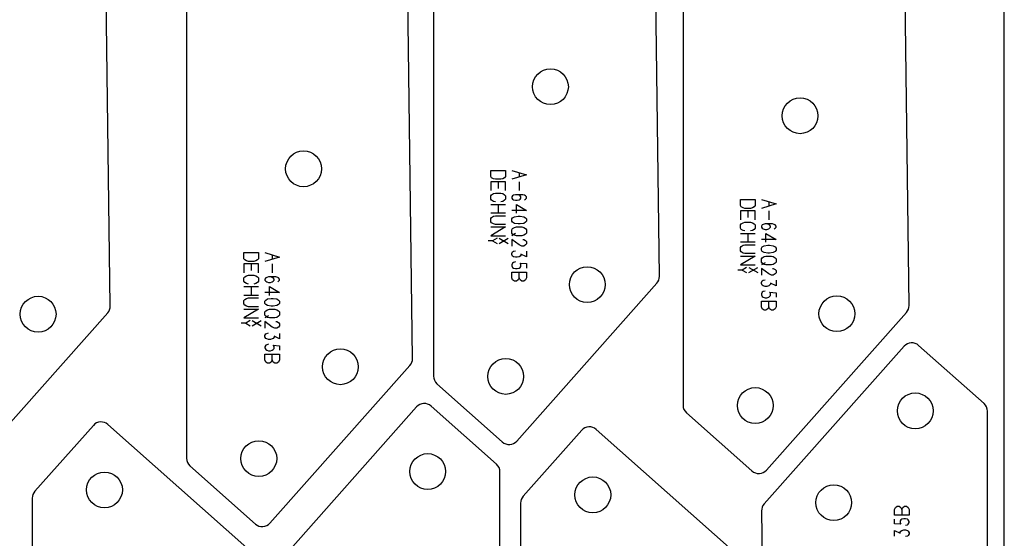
# Model space of a CAD drawing. Header units: millimetres. Extents: x 0 to 2500, y 0 to 1253.
# Tile 13 of 16: x 2019 to 2500, y 285 to 538. Entities that reach past the tile are written whole.
import ezdxf

# ---------------------------------------------------------------- set-up
doc = ezdxf.new("R2010")
doc.units = ezdxf.units.MM
doc.layers.add('PARTS', color=4, linetype='CONTINUOUS')
doc.layers.add('PLATE', color=2, linetype='CONTINUOUS')

msp = doc.modelspace()

# ---------------------------------------------------------------- linework, layer by layer
at = {"layer": 'PARTS'}
for p, q in [((2221.13, 625.35), (2221.13, 364.35)), ((2343.07, 611.14), (2343.07, 350.14)), ((2331.54, 413.07), (2329.13, 596.02)), ((2100.52, 585.22), (2100.52, 324.22)), ((2063.28, 398.63), (2060.87, 581.57)), ((2453.48, 398.87), (2451.07, 581.81)), ((2210.93, 372.94), (2208.52, 555.88)), ((2249.12, 461.84), (2249.12, 464.81)), ((2249.12, 464.81), (2256.32, 464.81)), ((2249.57, 461.3), (2249.12, 461.84)), ((2256.32, 461.84), (2255.87, 461.3)), ((2256.32, 464.81), (2256.32, 461.84)), ((2259.38, 464.81), (2266.58, 462.65)), ((2266.58, 462.65), (2259.38, 460.49)), ((2262.98, 463.73), (2262.98, 461.57)), ((2256.32, 459.29), (2249.12, 459.29)), ((2249.12, 459.29), (2249.12, 454.97)), ((2250.47, 460.76), (2249.57, 461.3)), ((2251.37, 460.49), (2250.47, 460.76)), ((2254.07, 460.49), (2251.37, 460.49)), ((2252.72, 459.29), (2252.72, 456.05)), ((2254.97, 460.76), (2254.07, 460.49)), ((2255.87, 461.3), (2254.97, 460.76)), ((2256.32, 454.97), (2256.32, 459.29)), ((2262.98, 459.29), (2262.98, 454.97)), ((2249.12, 452.42), (2249.57, 452.96)), ((2249.12, 450.8), (2249.12, 452.42)), ((2249.57, 452.96), (2250.47, 453.5)), ((2250.47, 453.5), (2251.37, 453.77)), ((2251.37, 453.77), (2254.07, 453.77)), ((2254.07, 453.77), (2254.97, 453.5)), ((2254.97, 453.5), (2255.87, 452.96)), ((2255.87, 452.96), (2256.32, 452.42)), ((2256.32, 452.42), (2256.32, 450.8)), ((2259.83, 452.42), (2259.38, 451.88)), ((2260.28, 452.69), (2259.83, 452.42)), ((2261.18, 452.96), (2260.28, 452.69)), ((2264.78, 452.96), (2261.18, 452.96)), ((2262.98, 452.69), (2262.08, 452.96)), ((2263.43, 452.42), (2262.98, 452.69)), ((2263.88, 451.88), (2263.43, 452.42)), ((2265.68, 452.69), (2264.78, 452.96)), ((2266.13, 452.42), (2265.68, 452.69)), ((2266.58, 451.88), (2266.13, 452.42)), ((2249.57, 450.26), (2249.12, 450.8)), ((2249.12, 448.25), (2256.32, 448.25)), ((2250.47, 449.72), (2249.57, 450.26)), ((2251.37, 449.45), (2250.47, 449.72)), ((2252.72, 448.25), (2252.72, 443.93)), ((2254.97, 449.72), (2254.07, 449.45)), ((2255.87, 450.26), (2254.97, 449.72)), ((2256.32, 450.8), (2255.87, 450.26)), ((2259.38, 451.88), (2259.38, 451.34)), ((2259.38, 451.34), (2259.83, 450.8)), ((2259.83, 450.8), (2260.28, 450.53)), ((2260.28, 450.53), (2261.18, 450.26)), ((2261.18, 450.26), (2262.08, 450.26)), ((2261.63, 443.93), (2261.63, 448.25)), ((2261.63, 448.25), (2266.58, 445.28)), ((2262.08, 450.26), (2262.98, 450.53)), ((2262.98, 450.53), (2263.43, 450.8)), ((2263.43, 450.8), (2263.88, 451.34)), ((2263.88, 451.34), (2263.88, 451.88)), ((2265.68, 450.53), (2266.13, 450.8)), ((2266.13, 450.8), (2266.58, 451.34)), ((2266.58, 451.34), (2266.58, 451.88)), ((2371.06, 447.64), (2371.06, 450.61)), ((2371.06, 450.61), (2378.26, 450.61)), ((2371.51, 447.1), (2371.06, 447.64)), ((2378.26, 447.64), (2377.81, 447.1)), ((2378.26, 450.61), (2378.26, 447.64)), ((2381.31, 450.61), (2388.51, 448.45)), ((2388.51, 448.45), (2381.31, 446.29)), ((2384.91, 449.53), (2384.91, 447.37)), ((2256.32, 443.93), (2249.12, 443.93)), ((2250.47, 442.46), (2251.37, 442.73)), ((2251.37, 442.73), (2256.32, 442.73)), ((2266.58, 445.28), (2259.38, 445.28)), ((2378.26, 445.09), (2371.06, 445.09)), ((2371.06, 445.09), (2371.06, 440.77)), ((2372.41, 446.56), (2371.51, 447.1)), ((2373.31, 446.29), (2372.41, 446.56)), ((2376.01, 446.29), (2373.31, 446.29)), ((2374.66, 445.09), (2374.66, 441.85)), ((2376.91, 446.56), (2376.01, 446.29)), ((2377.81, 447.1), (2376.91, 446.56)), ((2378.26, 440.77), (2378.26, 445.09)), ((2384.91, 445.09), (2384.91, 440.77)), ((2249.12, 441.38), (2249.57, 441.92)), ((2249.12, 439.76), (2249.12, 441.38)), ((2249.57, 439.22), (2249.12, 439.76)), ((2249.57, 441.92), (2250.47, 442.46)), ((2250.47, 438.68), (2249.57, 439.22)), ((2251.37, 438.41), (2250.47, 438.68)), ((2256.32, 438.41), (2251.37, 438.41)), ((2259.38, 441.11), (2259.83, 441.65)), ((2259.38, 440.03), (2259.38, 441.11)), ((2259.83, 439.49), (2259.38, 440.03)), ((2259.83, 441.65), (2260.73, 442.19)), ((2260.73, 438.95), (2259.83, 439.49)), ((2260.73, 442.19), (2262.53, 442.46)), ((2262.53, 438.68), (2260.73, 438.95)), ((2262.53, 442.46), (2263.43, 442.46)), ((2263.43, 438.68), (2262.53, 438.68)), ((2263.43, 442.46), (2265.23, 442.19)), ((2265.23, 438.95), (2263.43, 438.68)), ((2265.23, 442.19), (2266.13, 441.65)), ((2266.13, 439.49), (2265.23, 438.95)), ((2266.13, 441.65), (2266.58, 441.11)), ((2266.58, 440.03), (2266.13, 439.49)), ((2266.58, 441.11), (2266.58, 440.03)), ((2371.06, 438.22), (2371.51, 438.76)), ((2371.06, 436.6), (2371.06, 438.22)), ((2371.51, 438.76), (2372.41, 439.3)), ((2372.41, 439.3), (2373.31, 439.57)), ((2373.31, 439.57), (2376.01, 439.57)), ((2376.01, 439.57), (2376.91, 439.3)), ((2376.91, 439.3), (2377.81, 438.76)), ((2377.81, 438.76), (2378.26, 438.22)), ((2378.26, 438.22), (2378.26, 436.6)), ((2381.76, 438.22), (2381.31, 437.68)), ((2382.21, 438.49), (2381.76, 438.22)), ((2383.12, 438.76), (2382.21, 438.49)), ((2386.72, 438.76), (2383.12, 438.76)), ((2384.91, 438.49), (2384.01, 438.76)), ((2385.36, 438.22), (2384.91, 438.49)), ((2385.81, 437.68), (2385.36, 438.22)), ((2387.61, 438.49), (2386.72, 438.76)), ((2388.06, 438.22), (2387.61, 438.49)), ((2388.51, 437.68), (2388.06, 438.22)), ((2249.12, 437.21), (2256.32, 437.21)), ((2256.32, 437.21), (2249.12, 432.89)), ((2249.12, 432.89), (2256.32, 432.89)), ((2259.38, 435.86), (2259.83, 436.4)), ((2259.38, 434.24), (2259.38, 435.86)), ((2259.83, 433.7), (2259.38, 434.24)), ((2261.18, 433.97), (2259.38, 432.89)), ((2259.83, 436.4), (2260.73, 436.94)), ((2260.73, 433.16), (2259.83, 433.7)), ((2260.73, 436.94), (2261.63, 437.21)), ((2261.63, 432.89), (2260.73, 433.16)), ((2261.63, 437.21), (2264.33, 437.21)), ((2264.33, 432.89), (2261.63, 432.89)), ((2264.33, 437.21), (2265.23, 436.94)), ((2265.23, 433.16), (2264.33, 432.89)), ((2265.23, 436.94), (2266.13, 436.4)), ((2266.13, 433.7), (2265.23, 433.16)), ((2266.13, 436.4), (2266.58, 435.86)), ((2266.58, 434.24), (2266.13, 433.7)), ((2266.58, 435.86), (2266.58, 434.24)), ((2371.51, 436.06), (2371.06, 436.6)), ((2371.06, 434.05), (2378.26, 434.05)), ((2372.41, 435.52), (2371.51, 436.06)), ((2373.31, 435.25), (2372.41, 435.52)), ((2374.66, 434.05), (2374.66, 429.73)), ((2376.91, 435.52), (2376.01, 435.25)), ((2377.81, 436.06), (2376.91, 435.52)), ((2378.26, 436.6), (2377.81, 436.06)), ((2381.31, 437.68), (2381.31, 437.14)), ((2381.31, 437.14), (2381.76, 436.6)), ((2381.76, 436.6), (2382.21, 436.33)), ((2382.21, 436.33), (2383.12, 436.06)), ((2383.12, 436.06), (2384.01, 436.06)), ((2383.56, 429.73), (2383.56, 434.05)), ((2383.56, 434.05), (2388.51, 431.08)), ((2384.01, 436.06), (2384.91, 436.33)), ((2384.91, 436.33), (2385.36, 436.6)), ((2385.36, 436.6), (2385.81, 437.14)), ((2385.81, 437.14), (2385.81, 437.68)), ((2387.61, 436.33), (2388.06, 436.6)), ((2388.06, 436.6), (2388.51, 437.14)), ((2388.51, 437.14), (2388.51, 437.68)), ((2250.02, 430.4), (2247.86, 430.4)), ((2252.18, 431.69), (2250.02, 430.4)), ((2250.02, 430.4), (2252.18, 429.1)), ((2253.26, 431.69), (2257.58, 429.1)), ((2253.26, 429.1), (2257.58, 431.69)), ((2262.98, 428.45), (2259.38, 431.15)), ((2259.38, 431.15), (2259.38, 427.91)), ((2264.33, 427.91), (2262.98, 428.45)), ((2264.78, 431.15), (2265.23, 431.15)), ((2265.23, 431.15), (2266.13, 430.61)), ((2266.13, 428.45), (2265.23, 427.91)), ((2266.13, 430.61), (2266.58, 430.07)), ((2266.58, 428.99), (2266.13, 428.45)), ((2266.58, 430.07), (2266.58, 428.99)), ((2378.26, 429.73), (2371.06, 429.73)), ((2371.51, 427.72), (2372.41, 428.26)), ((2372.41, 428.26), (2373.31, 428.53)), ((2373.31, 428.53), (2378.26, 428.53)), ((2388.51, 431.08), (2381.31, 431.08)), ((2382.66, 427.99), (2384.46, 428.26)), ((2384.46, 428.26), (2385.36, 428.26)), ((2385.36, 428.26), (2387.16, 427.99)), ((2128.51, 421.71), (2128.51, 424.68)), ((2128.51, 424.68), (2135.71, 424.68)), ((2135.71, 424.68), (2135.71, 421.71)), ((2138.77, 424.68), (2145.97, 422.52)), ((2142.37, 423.6), (2142.37, 421.44)), ((2259.38, 424.28), (2259.83, 425.09)), ((2259.38, 423.74), (2259.38, 424.28)), ((2259.83, 422.93), (2259.38, 423.74)), ((2259.83, 425.09), (2260.28, 425.36)), ((2260.28, 425.36), (2261.18, 425.63)), ((2263.88, 423.47), (2263.43, 422.93)), ((2266.58, 422.66), (2263.88, 424.01)), ((2263.88, 424.01), (2263.88, 423.47)), ((2265.23, 427.91), (2264.33, 427.91)), ((2266.58, 425.36), (2266.58, 422.66)), ((2371.06, 427.18), (2371.51, 427.72)), ((2371.06, 425.56), (2371.06, 427.18)), ((2371.51, 425.02), (2371.06, 425.56)), ((2372.41, 424.48), (2371.51, 425.02)), ((2373.31, 424.21), (2372.41, 424.48)), ((2378.26, 424.21), (2373.31, 424.21)), ((2381.31, 426.91), (2381.76, 427.45)), ((2381.31, 425.83), (2381.31, 426.91)), ((2381.76, 425.29), (2381.31, 425.83)), ((2381.76, 427.45), (2382.66, 427.99)), ((2382.66, 424.75), (2381.76, 425.29)), ((2384.46, 424.48), (2382.66, 424.75)), ((2385.36, 424.48), (2384.46, 424.48)), ((2387.16, 424.75), (2385.36, 424.48)), ((2387.16, 427.99), (2388.06, 427.45)), ((2388.06, 425.29), (2387.16, 424.75)), ((2388.06, 427.45), (2388.51, 426.91)), ((2388.51, 425.83), (2388.06, 425.29)), ((2388.51, 426.91), (2388.51, 425.83)), ((2128.96, 421.17), (2128.51, 421.71)), ((2135.71, 419.16), (2128.51, 419.16)), ((2128.51, 419.16), (2128.51, 414.84)), ((2129.86, 420.63), (2128.96, 421.17)), ((2130.76, 420.36), (2129.86, 420.63)), ((2133.46, 420.36), (2130.76, 420.36)), ((2132.11, 419.16), (2132.11, 415.92)), ((2134.36, 420.63), (2133.46, 420.36)), ((2135.26, 421.17), (2134.36, 420.63)), ((2135.71, 421.71), (2135.26, 421.17)), ((2135.71, 414.84), (2135.71, 419.16)), ((2145.97, 422.52), (2138.77, 420.36)), ((2142.37, 419.16), (2142.37, 414.84)), ((2259.83, 419.57), (2259.38, 418.76)), ((2259.38, 418.76), (2259.38, 418.22)), ((2260.28, 422.66), (2259.83, 422.93)), ((2260.28, 419.84), (2259.83, 419.57)), ((2261.18, 422.39), (2260.28, 422.66)), ((2261.18, 420.11), (2260.28, 419.84)), ((2262.08, 422.39), (2261.18, 422.39)), ((2262.98, 422.66), (2262.08, 422.39)), ((2263.43, 422.93), (2262.98, 422.66)), ((2263.88, 419.03), (2263.43, 419.57)), ((2263.43, 419.57), (2266.58, 419.3)), ((2263.88, 417.95), (2263.88, 419.03)), ((2266.58, 419.3), (2266.58, 417.14)), ((2371.06, 423.01), (2378.26, 423.01)), ((2378.26, 423.01), (2371.06, 418.69)), ((2371.06, 418.69), (2378.26, 418.69)), ((2381.31, 421.66), (2381.76, 422.2)), ((2381.31, 420.04), (2381.31, 421.66)), ((2381.76, 419.5), (2381.31, 420.04)), ((2383.12, 419.77), (2381.31, 418.69)), ((2381.76, 422.2), (2382.66, 422.74)), ((2382.66, 418.96), (2381.76, 419.5)), ((2382.66, 422.74), (2383.56, 423.01)), ((2383.56, 418.69), (2382.66, 418.96)), ((2383.56, 423.01), (2386.26, 423.01)), ((2386.26, 418.69), (2383.56, 418.69)), ((2386.26, 423.01), (2387.16, 422.74)), ((2387.16, 418.96), (2386.26, 418.69)), ((2387.16, 422.74), (2388.06, 422.2)), ((2388.06, 419.5), (2387.16, 418.96)), ((2388.06, 422.2), (2388.51, 421.66)), ((2388.51, 420.04), (2388.06, 419.5)), ((2388.51, 421.66), (2388.51, 420.04)), ((2259.38, 418.22), (2259.83, 417.41)), ((2259.38, 415.13), (2266.58, 415.13)), ((2259.38, 412.43), (2259.38, 415.13)), ((2259.83, 417.41), (2260.28, 417.14)), ((2260.28, 417.14), (2261.18, 416.87)), ((2261.18, 416.87), (2262.08, 416.87)), ((2262.08, 416.87), (2262.98, 417.14)), ((2262.98, 417.14), (2263.43, 417.41)), ((2262.98, 412.43), (2262.98, 415.13)), ((2263.43, 417.41), (2263.88, 417.95)), ((2266.58, 415.13), (2266.58, 412.43)), ((2371.96, 416.19), (2369.8, 416.19)), ((2374.12, 417.49), (2371.96, 416.19)), ((2371.96, 416.19), (2374.12, 414.9)), ((2375.2, 417.49), (2379.52, 414.9)), ((2375.2, 414.9), (2379.52, 417.49)), ((2384.91, 414.25), (2381.31, 416.95)), ((2381.31, 416.95), (2381.31, 413.71)), ((2386.26, 413.71), (2384.91, 414.25)), ((2387.16, 413.71), (2386.26, 413.71)), ((2386.72, 416.95), (2387.16, 416.95)), ((2387.16, 416.95), (2388.06, 416.41)), ((2388.06, 414.25), (2387.16, 413.71)), ((2388.06, 416.41), (2388.51, 415.87)), ((2388.51, 414.79), (2388.06, 414.25)), ((2388.51, 415.87), (2388.51, 414.79)), ((2128.51, 412.29), (2128.96, 412.83)), ((2128.51, 410.67), (2128.51, 412.29)), ((2128.96, 410.13), (2128.51, 410.67)), ((2128.96, 412.83), (2129.86, 413.37)), ((2129.86, 409.59), (2128.96, 410.13)), ((2129.86, 413.37), (2130.76, 413.64)), ((2130.76, 409.32), (2129.86, 409.59)), ((2130.76, 413.64), (2133.46, 413.64)), ((2133.46, 413.64), (2134.36, 413.37)), ((2134.36, 409.59), (2133.46, 409.32)), ((2134.36, 413.37), (2135.26, 412.83)), ((2135.26, 410.13), (2134.36, 409.59)), ((2135.26, 412.83), (2135.71, 412.29)), ((2135.71, 410.67), (2135.26, 410.13)), ((2135.71, 412.29), (2135.71, 410.67)), ((2139.22, 412.29), (2138.77, 411.75)), ((2138.77, 411.75), (2138.77, 411.21)), ((2138.77, 411.21), (2139.22, 410.67)), ((2139.67, 412.56), (2139.22, 412.29)), ((2139.22, 410.67), (2139.67, 410.4)), ((2140.57, 412.83), (2139.67, 412.56)), ((2139.67, 410.4), (2140.57, 410.13)), ((2144.17, 412.83), (2140.57, 412.83)), ((2140.57, 410.13), (2141.47, 410.13)), ((2142.37, 412.56), (2141.47, 412.83)), ((2141.47, 410.13), (2142.37, 410.4)), ((2142.82, 412.29), (2142.37, 412.56)), ((2142.37, 410.4), (2142.82, 410.67)), ((2143.27, 411.75), (2142.82, 412.29)), ((2142.82, 410.67), (2143.27, 411.21)), ((2143.27, 411.21), (2143.27, 411.75)), ((2145.07, 412.56), (2144.17, 412.83)), ((2145.52, 412.29), (2145.07, 412.56)), ((2145.07, 410.4), (2145.52, 410.67)), ((2145.97, 411.75), (2145.52, 412.29)), ((2145.52, 410.67), (2145.97, 411.21)), ((2145.97, 411.21), (2145.97, 411.75)), ((2259.83, 411.35), (2259.38, 412.43)), ((2260.73, 410.81), (2259.83, 411.35)), ((2261.63, 410.81), (2260.73, 410.81)), ((2262.53, 411.35), (2261.63, 410.81)), ((2261.84, 332.63), (2330.28, 409.69)), ((2262.98, 412.43), (2262.53, 411.35)), ((2263.43, 411.35), (2262.98, 412.43)), ((2264.33, 410.81), (2263.43, 411.35)), ((2265.23, 410.81), (2264.33, 410.81)), ((2266.13, 411.35), (2265.23, 410.81)), ((2266.58, 412.43), (2266.13, 411.35)), ((2381.31, 410.08), (2381.76, 410.89)), ((2381.31, 409.54), (2381.31, 410.08)), ((2381.76, 408.73), (2381.31, 409.54)), ((2381.76, 410.89), (2382.21, 411.16)), ((2382.21, 411.16), (2383.12, 411.43)), ((2385.81, 409.27), (2385.36, 408.73)), ((2388.51, 408.46), (2385.81, 409.81)), ((2385.81, 409.81), (2385.81, 409.27)), ((2388.51, 411.16), (2388.51, 408.46)), ((2128.51, 408.12), (2135.71, 408.12)), ((2132.11, 408.12), (2132.11, 403.8)), ((2145.97, 405.15), (2138.77, 405.15)), ((2141.02, 403.8), (2141.02, 408.12)), ((2141.02, 408.12), (2145.97, 405.15)), ((2381.76, 405.37), (2381.31, 404.56)), ((2381.31, 404.56), (2381.31, 404.02)), ((2382.21, 408.46), (2381.76, 408.73)), ((2382.21, 405.64), (2381.76, 405.37)), ((2383.12, 408.19), (2382.21, 408.46)), ((2383.12, 405.91), (2382.21, 405.64)), ((2384.01, 408.19), (2383.12, 408.19)), ((2384.91, 408.46), (2384.01, 408.19)), ((2385.36, 408.73), (2384.91, 408.46)), ((2385.81, 404.83), (2385.36, 405.37)), ((2385.36, 405.37), (2388.51, 405.1)), ((2385.81, 403.75), (2385.81, 404.83)), ((2388.51, 405.1), (2388.51, 402.94)), ((2135.71, 403.8), (2128.51, 403.8)), ((2128.51, 401.25), (2128.96, 401.79)), ((2128.51, 399.63), (2128.51, 401.25)), ((2128.96, 399.09), (2128.51, 399.63)), ((2128.96, 401.79), (2129.86, 402.33)), ((2129.86, 402.33), (2130.76, 402.6)), ((2130.76, 402.6), (2135.71, 402.6)), ((2138.77, 400.98), (2139.22, 401.52)), ((2138.77, 399.9), (2138.77, 400.98)), ((2139.22, 399.36), (2138.77, 399.9)), ((2139.22, 401.52), (2140.12, 402.06)), ((2140.12, 398.82), (2139.22, 399.36)), ((2140.12, 402.06), (2141.92, 402.33)), ((2141.92, 402.33), (2142.82, 402.33)), ((2142.82, 402.33), (2144.62, 402.06)), ((2144.62, 402.06), (2145.52, 401.52)), ((2145.52, 399.36), (2144.62, 398.82)), ((2145.52, 401.52), (2145.97, 400.98)), ((2145.97, 399.9), (2145.52, 399.36)), ((2145.97, 400.98), (2145.97, 399.9)), ((2381.31, 404.02), (2381.76, 403.21)), ((2381.31, 400.93), (2388.51, 400.93)), ((2381.31, 398.23), (2381.31, 400.93)), ((2381.76, 403.21), (2382.21, 402.94)), ((2382.21, 402.94), (2383.12, 402.67)), ((2383.12, 402.67), (2384.01, 402.67)), ((2384.01, 402.67), (2384.91, 402.94)), ((2384.91, 402.94), (2385.36, 403.21)), ((2384.91, 398.23), (2384.91, 400.93)), ((2385.36, 403.21), (2385.81, 403.75)), ((2388.51, 400.93), (2388.51, 398.23)), ((1993.57, 318.19), (2062.02, 395.24)), ((2128.51, 397.08), (2135.71, 397.08)), ((2135.71, 397.08), (2128.51, 392.76)), ((2129.86, 398.55), (2128.96, 399.09)), ((2130.76, 398.28), (2129.86, 398.55)), ((2135.71, 398.28), (2130.76, 398.28)), ((2138.77, 395.73), (2139.22, 396.27)), ((2138.77, 394.11), (2138.77, 395.73)), ((2139.22, 396.27), (2140.12, 396.81)), ((2141.92, 398.55), (2140.12, 398.82)), ((2140.12, 396.81), (2141.02, 397.08)), ((2141.02, 397.08), (2143.72, 397.08)), ((2142.82, 398.55), (2141.92, 398.55)), ((2144.62, 398.82), (2142.82, 398.55)), ((2143.72, 397.08), (2144.62, 396.81)), ((2144.62, 396.81), (2145.52, 396.27)), ((2145.52, 396.27), (2145.97, 395.73)), ((2145.97, 395.73), (2145.97, 394.11)), ((2381.76, 397.15), (2381.31, 398.23)), ((2382.66, 396.61), (2381.76, 397.15)), ((2383.56, 396.61), (2382.66, 396.61)), ((2384.46, 397.15), (2383.56, 396.61)), ((2383.77, 318.43), (2452.22, 395.48)), ((2384.91, 398.23), (2384.46, 397.15)), ((2385.36, 397.15), (2384.91, 398.23)), ((2386.26, 396.61), (2385.36, 397.15)), ((2387.16, 396.61), (2386.26, 396.61)), ((2388.06, 397.15), (2387.16, 396.61)), ((2388.51, 398.23), (2388.06, 397.15)), ((2129.41, 390.27), (2127.25, 390.27)), ((2128.51, 392.76), (2135.71, 392.76)), ((2131.57, 391.56), (2129.41, 390.27)), ((2129.41, 390.27), (2131.57, 388.97)), ((2132.65, 391.56), (2136.97, 388.97)), ((2132.65, 388.97), (2136.97, 391.56)), ((2139.22, 393.57), (2138.77, 394.11)), ((2140.57, 393.84), (2138.77, 392.76)), ((2142.37, 388.32), (2138.77, 391.02)), ((2138.77, 391.02), (2138.77, 387.78)), ((2140.12, 393.03), (2139.22, 393.57)), ((2141.02, 392.76), (2140.12, 393.03)), ((2143.72, 392.76), (2141.02, 392.76)), ((2144.62, 393.03), (2143.72, 392.76)), ((2144.17, 391.02), (2144.62, 391.02)), ((2145.52, 393.57), (2144.62, 393.03)), ((2144.62, 391.02), (2145.52, 390.48)), ((2145.97, 394.11), (2145.52, 393.57)), ((2145.52, 390.48), (2145.97, 389.94)), ((2145.97, 389.94), (2145.97, 388.86)), ((2138.77, 384.15), (2139.22, 384.96)), ((2139.22, 384.96), (2139.67, 385.23)), ((2139.67, 385.23), (2140.57, 385.5)), ((2143.72, 387.78), (2142.37, 388.32)), ((2144.62, 387.78), (2143.72, 387.78)), ((2145.52, 388.32), (2144.62, 387.78)), ((2145.97, 388.86), (2145.52, 388.32)), ((2145.97, 385.23), (2145.97, 382.53)), ((2138.77, 383.61), (2138.77, 384.15)), ((2139.22, 382.8), (2138.77, 383.61)), ((2139.67, 382.53), (2139.22, 382.8)), ((2140.57, 382.26), (2139.67, 382.53)), ((2140.57, 379.98), (2139.67, 379.71)), ((2141.47, 382.26), (2140.57, 382.26)), ((2142.37, 382.53), (2141.47, 382.26)), ((2142.82, 382.8), (2142.37, 382.53)), ((2143.27, 383.34), (2142.82, 382.8)), ((2145.97, 382.53), (2143.27, 383.88)), ((2143.27, 383.88), (2143.27, 383.34)), ((2139.22, 379.44), (2138.77, 378.63)), ((2138.77, 378.63), (2138.77, 378.09)), ((2138.77, 378.09), (2139.22, 377.28)), ((2139.67, 379.71), (2139.22, 379.44)), ((2139.22, 377.28), (2139.67, 377.01)), ((2139.67, 377.01), (2140.57, 376.74)), ((2140.57, 376.74), (2141.47, 376.74)), ((2141.47, 376.74), (2142.37, 377.01)), ((2142.37, 377.01), (2142.82, 377.28)), ((2143.27, 378.9), (2142.82, 379.44)), ((2142.82, 379.44), (2145.97, 379.17)), ((2142.82, 377.28), (2143.27, 377.82)), ((2143.27, 377.82), (2143.27, 378.9)), ((2145.97, 379.17), (2145.97, 377.01)), ((2451.1, 378.94), (2382.66, 301.89)), ((2490.12, 350.97), (2458.16, 379.36)), ((2138.77, 375), (2145.97, 375)), ((2138.77, 372.3), (2138.77, 375)), ((2139.22, 371.22), (2138.77, 372.3)), ((2140.12, 370.68), (2139.22, 371.22)), ((2141.02, 370.68), (2140.12, 370.68)), ((2141.92, 371.22), (2141.02, 370.68)), ((2142.37, 372.3), (2141.92, 371.22)), ((2142.37, 372.3), (2142.37, 375)), ((2142.82, 371.22), (2142.37, 372.3)), ((2143.72, 370.68), (2142.82, 371.22)), ((2144.62, 370.68), (2143.72, 370.68)), ((2145.52, 371.22), (2144.62, 370.68)), ((2145.97, 372.3), (2145.52, 371.22)), ((2145.97, 375), (2145.97, 372.3)), ((2141.22, 292.5), (2209.67, 369.56)), ((2222.81, 360.61), (2254.78, 332.22)), ((2212.92, 349.29), (2144.47, 272.24)), ((2251.94, 321.32), (2219.97, 349.71)), ((2344.75, 346.4), (2376.72, 318.01)), ((2491.8, 86.22), (2491.8, 347.23)), ((2055.01, 340.3), (2026.38, 308.08)), ((2131.44, 279.1), (2062.07, 340.72)), ((2293.57, 337.9), (2264.95, 305.68)), ((2370.01, 276.69), (2300.63, 338.32)), ((2102.2, 320.48), (2134.17, 292.09)), ((2253.62, 56.58), (2253.62, 317.58)), ((2025.12, 304.76), (2025.12, 43.76)), ((2263.69, 302.36), (2263.69, 41.35)), ((2381.4, 298.5), (2383.81, 115.56)), ((2446.36, 299.14), (2446.81, 300.22)), ((2446.36, 296.44), (2446.36, 299.14)), ((2446.81, 300.22), (2447.71, 300.76)), ((2447.71, 300.76), (2448.61, 300.76)), ((2448.61, 300.76), (2449.51, 300.22)), ((2449.51, 300.22), (2449.96, 299.14)), ((2449.96, 299.14), (2450.41, 300.22)), ((2449.96, 299.14), (2449.96, 296.44)), ((2450.41, 300.22), (2451.31, 300.76)), ((2451.31, 300.76), (2452.21, 300.76)), ((2452.21, 300.76), (2453.11, 300.22)), ((2453.11, 300.22), (2453.56, 299.14)), ((2453.56, 299.14), (2453.56, 296.44)), ((2453.56, 296.44), (2446.36, 296.44)), ((2446.36, 292.27), (2446.36, 294.43)), ((2449.51, 294.16), (2449.06, 293.62)), ((2449.06, 293.62), (2449.06, 292.54)), ((2449.96, 294.43), (2449.51, 294.16)), ((2450.86, 294.7), (2449.96, 294.43)), ((2451.76, 294.7), (2450.86, 294.7)), ((2452.66, 294.43), (2451.76, 294.7)), ((2453.11, 294.16), (2452.66, 294.43)), ((2453.56, 293.35), (2453.11, 294.16)), ((2449.51, 292), (2446.36, 292.27)), ((2446.36, 286.21), (2446.36, 288.91)), ((2446.36, 288.91), (2449.06, 287.56)), ((2449.06, 292.54), (2449.51, 292)), ((2449.06, 288.1), (2449.51, 288.64)), ((2449.51, 288.64), (2449.96, 288.91)), ((2449.96, 288.91), (2450.86, 289.18)), ((2450.86, 289.18), (2451.76, 289.18)), ((2451.76, 291.46), (2452.66, 291.73)), ((2451.76, 289.18), (2452.66, 288.91)), ((2452.66, 291.73), (2453.11, 292)), ((2452.66, 288.91), (2453.11, 288.64)), ((2453.11, 292), (2453.56, 292.81)), ((2453.11, 288.64), (2453.56, 287.83)), ((2453.56, 292.81), (2453.56, 293.35)), ((2449.06, 287.56), (2449.06, 288.1)), ((2452.66, 286.21), (2451.76, 285.94)), ((2453.11, 286.48), (2452.66, 286.21)), ((2453.56, 287.29), (2453.11, 286.48)), ((2453.56, 287.83), (2453.56, 287.29))]:
    msp.add_line(p, q, dxfattribs=at)
for centre in [(2278.28, 505.75), (2400.22, 491.54), (2157.67, 465.62), (2296.27, 409.05), (2028.01, 394.6), (2418.21, 394.84), (2175.66, 368.92), (2256.43, 364.19), (2378.36, 349.98), (2456.51, 347.39), (2135.82, 324.06), (2218.32, 317.74), (2060.42, 308.75), (2298.98, 306.34), (2416.66, 302.53)]:
    msp.add_circle(centre, 8.75, dxfattribs=at)
for centre, start, end in [((2326.54, 413.01), -41.6134, 0.7547), ((2058.28, 398.56), -41.6134, 0.7547), ((2448.48, 398.8), -41.6134, 0.7547), ((2454.84, 375.62), 408.3865, 138.3866), ((2205.93, 372.88), -41.6134, 0.7547), ((2226.13, 364.35), 180, 228.3866), ((2216.65, 345.97), 408.3865, 138.3866), ((2348.07, 350.14), 180, 228.3866), ((2486.8, 347.23), 360, 408.3866), ((2058.75, 336.98), 48.3866, 138.3867), ((2297.31, 334.58), 48.3866, 138.3867), ((2258.1, 335.95), 228.3865, -41.6134), ((2105.52, 324.22), 180, 228.3866), ((2248.62, 317.58), 360, 408.3866), ((2380.04, 321.75), 228.3865, -41.6134), ((2030.12, 304.76), 138.3866, 180), ((2268.69, 302.36), 138.3866, 180), ((2386.4, 298.57), 138.3866, 180.7547), ((2137.49, 295.82), 228.3865, -41.6134)]:
    msp.add_arc(centre, 5, start, end, dxfattribs=at)
at = {"layer": 'PLATE'}
msp.add_line((2500, 0), (2500, 1250), dxfattribs=at)

doc.saveas('drawing.dxf')
